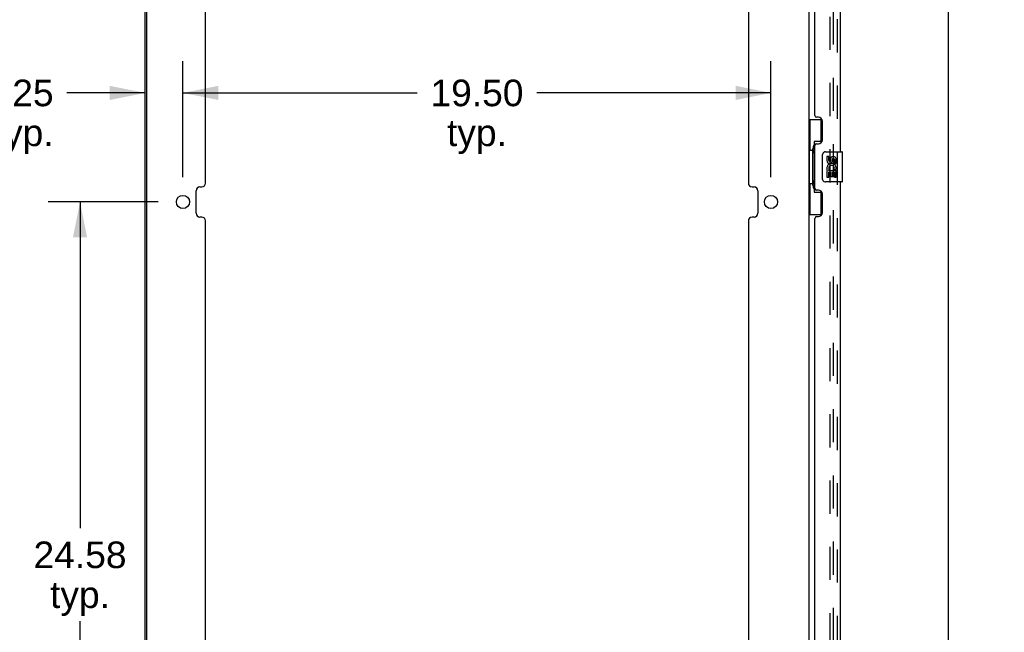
# Model space of a CAD drawing. Header units: inches. Extents: x 0 to 200, y 0 to 129.
# Tile 6 of 44: x 18 to 50, y 20 to 41. Entities that reach past the tile are written whole.
import ezdxf

# ---------------------------------------------------------------- set-up
doc = ezdxf.new("R2010")
doc.units = ezdxf.units.IN
doc.header["$LTSCALE"] = 11
doc.header["$MEASUREMENT"] = 0
doc.linetypes.add('HIDDEN', pattern=[0.2, 0.1, -0.1])
doc.layers.get('0').update_dxf_attribs({"linetype": 'CONTINUOUS'})
for name, color, linetype in [('DEFAULT_2', 8, 'HIDDEN'), ('DIMENSIONS', 7, 'CONTINUOUS'), ('DOOR_ASSEMBLY', 7, 'CONTINUOUS')]:
    doc.layers.add(name, color=color, linetype=linetype)
doc.styles.get("Standard").update_dxf_attribs({"font": 'arial.ttf'})
doc.dimstyles.new('DIMSTYLE_1', dxfattribs={"dimtxt": 0.882353, "dimasz": 1.176471, "dimexe": 0.09, "dimexo": 0.07, "dimgap": 0.0375, "dimtad": 0, "dimtih": 1, "dimtoh": 1, "dimzin": 4, "dimdsep": 46, "dimtxsty": 'Standard', "dimblk": '_FILLED', "dimblk1": '_FILLED', "dimblk2": '_FILLED', "dimcen": 0.09, "dimazin": 1, "dimtfac": 1, "dimtdec": 3, "dimtofl": 0, "dimtmove": 0, "dimatfit": 3, "dimldrblk": '_FILLED', "dimfxl": 0, "dimtolj": 1, "dimtzin": 4, "dimarcsym": 0})

# ---------------------------------------------------------------- blocks, each defined once
blk = doc.blocks.new('_FILLED')
at = {"color": 0, "linetype": 'ByBlock'}
blk.add_solid([(0, 0), (-1, 0.2), (-1, -0.2)], dxfattribs=at)
blk = doc.blocks.new('*D7')
at = {"layer": 'DIMENSIONS', "color": 2, "linetype": 'Continuous'}
for p, q in [((45.307, 85.281), (49.372, 85.281)), ((48.313, 85.281), (48.313, 48.498)), ((48.313, 8.541), (48.313, 45.409)), ((45.307, 8.541), (49.372, 8.541))]:
    blk.add_line(p, q, dxfattribs=at)
at = {"layer": 'DIMENSIONS', "color": 2, "linetype": 'Continuous', "xscale": 1.1764705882, "yscale": 1.1764705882, "zscale": 1.1764705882}
for p, rotation in [((48.313, 85.281), 90), ((48.313, 8.541), 270)]:
    blk.add_blockref('_FILLED', p, dxfattribs=dict(at, rotation=rotation))
at = {"layer": 'DIMENSIONS', "color": 2, "linetype": 'Continuous', "insert": (48.313, 48.056), "char_height": 0.8824, "width": 3.69342, "attachment_point": 2, "line_spacing_factor": 0.9}
blk.add_mtext('76.74\\PDOOR', dxfattribs=at)
blk = doc.blocks.new('*D10')
at = {"layer": 'DIMENSIONS', "color": 2, "linetype": 'Continuous'}
for p, q in [((22.099, 34.623), (18.45, 34.623)), ((19.509, 34.623), (19.509, 23.793)), ((19.509, 10.041), (19.509, 20.705)), ((22.099, 10.041), (18.45, 10.041))]:
    blk.add_line(p, q, dxfattribs=at)
at = {"layer": 'DIMENSIONS', "color": 2, "linetype": 'Continuous', "xscale": 1.1764705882, "yscale": 1.1764705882, "zscale": 1.1764705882}
for p, rotation in [((19.509, 34.623), 90), ((19.509, 10.041), 270)]:
    blk.add_blockref('_FILLED', p, dxfattribs=dict(at, rotation=rotation))
at = {"layer": 'DIMENSIONS', "color": 2, "linetype": 'Continuous', "insert": (19.509, 23.352), "char_height": 0.8824, "width": 3.08332, "attachment_point": 2, "line_spacing_factor": 0.9}
blk.add_mtext('24.58\\Ptyp.', dxfattribs=at)
blk = doc.blocks.new('*D12')
at = {"layer": 'DIMENSIONS', "color": 2, "linetype": 'Continuous'}
for p, q in [((22.922, 35.446), (22.922, 39.303)), ((42.422, 35.446), (42.422, 39.303)), ((22.922, 38.244), (30.69, 38.244)), ((42.422, 38.244), (34.655, 38.244))]:
    blk.add_line(p, q, dxfattribs=at)
at = {"layer": 'DIMENSIONS', "color": 2, "linetype": 'Continuous', "xscale": 1.1764705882, "yscale": 1.1764705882, "zscale": 1.1764705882, "rotation": 180}
blk.add_blockref('_FILLED', (22.922, 38.244), dxfattribs=at)
at = {"layer": 'DIMENSIONS', "color": 2, "linetype": 'Continuous', "xscale": 1.1764705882, "yscale": 1.1764705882, "zscale": 1.1764705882}
blk.add_blockref('_FILLED', (42.422, 38.244), dxfattribs=at)
at = {"layer": 'DIMENSIONS', "color": 2, "linetype": 'Continuous', "insert": (32.672, 38.685), "char_height": 0.8824, "width": 3.08332, "attachment_point": 2, "line_spacing_factor": 0.9}
blk.add_mtext('19.50\\Ptyp.', dxfattribs=at)
blk = doc.blocks.new('*D16')
at = {"layer": 'DIMENSIONS', "color": 2, "linetype": 'Continuous'}
for p, q in [((22.922, 35.446), (22.922, 39.303)), ((21.672, 38.244), (19.073, 38.244)), ((22.922, 38.244), (25.275, 38.244))]:
    blk.add_line(p, q, dxfattribs=at)
at = {"layer": 'DIMENSIONS', "color": 2, "linetype": 'Continuous', "xscale": 1.1764705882, "yscale": 1.1764705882, "zscale": 1.1764705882}
blk.add_blockref('_FILLED', (21.672, 38.244), dxfattribs=at)
at = {"layer": 'DIMENSIONS', "color": 2, "linetype": 'Continuous', "xscale": 1.1764705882, "yscale": 1.1764705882, "zscale": 1.1764705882, "rotation": 180}
blk.add_blockref('_FILLED', (22.922, 38.244), dxfattribs=at)
at = {"layer": 'DIMENSIONS', "color": 2, "linetype": 'Continuous', "insert": (18.632, 38.685), "char_height": 0.8824, "width": 2.39777, "attachment_point": 3, "line_spacing_factor": 0.9}
blk.add_mtext('1.25\\Ptyp.', dxfattribs=at)

msp = doc.modelspace()

# ---------------------------------------------------------------- linework, layer by layer
at = {"color": 3, "linetype": 'Continuous'}
for p, q in [((21.672, 7.645), (21.672, 86.177)), ((21.724, 7.66), (21.724, 86.162)), ((43.672, 86.177), (43.672, 7.645)), ((23.672, 35.248), (23.672, 58.579)), ((41.672, 58.579), (41.672, 35.248)), ((23.36, 34.248), (23.36, 34.998)), ((23.485, 35.123), (23.547, 35.123)), ((41.797, 35.123), (41.859, 35.123)), ((41.984, 34.998), (41.984, 34.248)), ((23.547, 34.123), (23.485, 34.123)), ((23.672, 10.666), (23.672, 33.998)), ((41.672, 33.998), (41.672, 10.666)), ((41.859, 34.123), (41.797, 34.123))]:
    msp.add_line(p, q, dxfattribs=at)
for centre in [(22.922, 34.623), (42.422, 34.623)]:
    msp.add_circle(centre, 0.219, dxfattribs=at)
for centre, start, end in [((23.485, 34.998), 90, 180), ((23.547, 35.248), 270, 360), ((41.797, 35.248), 180, 270), ((41.859, 34.998), 0, 90), ((23.485, 34.248), 180, 270), ((23.547, 33.998), 0, 90), ((41.797, 33.998), 90, 180), ((41.859, 34.248), 270, 360)]:
    msp.add_arc(centre, 0.125, start, end, dxfattribs=at)
at = {"layer": 'DEFAULT_2', "color": 8, "linetype": 'HIDDEN'}
for p, q in [((44.381, 8.875), (44.381, 84.948)), ((44.485, 84.948), (44.485, 8.875))]:
    msp.add_line(p, q, dxfattribs=at)
at = {"layer": 'DOOR_ASSEMBLY', "color": 8, "linetype": 'HIDDEN'}
msp.add_line((44.626, 8.788), (44.626, 85.035), dxfattribs=at)
at = {"layer": 'DOOR_ASSEMBLY', "color": 3, "linetype": 'Continuous'}
for p, q in [((44.73, 36.288), (44.73, 57.535)), ((43.876, 37.495), (43.876, 56.327)), ((43.996, 37.435), (43.936, 37.435)), ((44.126, 36.685), (44.126, 37.305)), ((43.876, 35.08), (43.876, 36.495)), ((43.936, 36.555), (43.996, 36.555)), ((44.73, 14.041), (44.73, 35.288)), ((43.996, 35.02), (43.936, 35.02)), ((44.126, 34.27), (44.126, 34.89)), ((43.876, 15.249), (43.876, 34.08)), ((43.936, 34.14), (43.996, 34.14))]:
    msp.add_line(p, q, dxfattribs=at)
at = {"layer": 'DOOR_ASSEMBLY', "color": 7, "linetype": 'Continuous'}
for p, q in [((43.672, 37.363), (44.113, 37.363)), ((43.711, 37.363), (43.711, 36.338)), ((44.076, 37.363), (44.076, 36.583)), ((44.076, 36.628), (43.849, 36.628)), ((43.849, 36.628), (43.849, 34.948)), ((43.69, 36.338), (43.812, 36.338)), ((43.69, 36.338), (43.69, 35.238)), ((43.812, 36.368), (43.812, 36.389)), ((43.812, 35.238), (43.812, 36.338)), ((44.235, 36.288), (44.775, 36.288)), ((44.79, 35.303), (44.79, 36.273)), ((44.136, 35.388), (44.136, 36.188)), ((44.336, 36.134), (44.273, 36.134)), ((44.273, 36.134), (44.273, 35.997)), ((44.336, 35.997), (44.336, 36.134)), ((44.401, 36.06), (44.401, 35.991)), ((44.462, 35.997), (44.462, 36.039)), ((44.525, 36.039), (44.525, 35.903)), ((44.587, 35.903), (44.587, 36.039)), ((44.291, 35.673), (44.273, 35.673)), ((44.273, 35.673), (44.273, 35.442)), ((44.326, 35.673), (44.353, 35.692)), ((44.326, 35.673), (44.587, 35.673)), ((44.336, 35.61), (44.401, 35.61)), ((44.336, 35.442), (44.336, 35.61)), ((44.401, 35.61), (44.401, 35.474)), ((44.462, 35.61), (44.525, 35.61)), ((44.462, 35.474), (44.462, 35.61)), ((44.517, 35.709), (44.575, 35.684)), ((44.525, 35.903), (44.587, 35.903)), ((44.525, 35.61), (44.525, 35.442)), ((44.587, 35.442), (44.587, 35.673)), ((44.775, 35.288), (44.235, 35.288)), ((44.273, 35.442), (44.336, 35.442)), ((44.401, 35.474), (44.462, 35.474)), ((44.525, 35.442), (44.587, 35.442)), ((43.69, 35.238), (43.812, 35.238)), ((43.711, 35.238), (43.711, 34.213)), ((43.812, 35.187), (43.812, 35.208)), ((43.849, 34.948), (44.076, 34.948)), ((44.076, 34.993), (44.076, 34.213)), ((43.672, 34.213), (44.113, 34.213))]:
    msp.add_line(p, q, dxfattribs=at)
for points in [[(43.849, 36.604), (43.85, 36.601), (43.85, 36.597), (43.851, 36.593), (43.852, 36.589), (43.854, 36.584), (43.856, 36.579), (43.859, 36.573), (43.861, 36.568), (43.865, 36.561), (43.869, 36.554), (43.873, 36.547), (43.878, 36.539), (43.883, 36.531), (43.885, 36.527)], [(44.136, 36.188), (44.136, 36.194), (44.136, 36.201), (44.137, 36.207), (44.139, 36.213), (44.14, 36.218), (44.142, 36.224)], [(44.142, 35.352), (44.14, 35.358), (44.139, 35.363), (44.137, 35.369), (44.136, 35.375), (44.136, 35.382), (44.136, 35.388)], [(43.885, 35.049), (43.883, 35.045), (43.878, 35.037), (43.873, 35.029), (43.869, 35.022), (43.865, 35.015), (43.861, 35.008), (43.859, 35.003), (43.856, 34.997), (43.854, 34.992), (43.852, 34.987), (43.851, 34.983), (43.85, 34.979), (43.85, 34.975), (43.849, 34.972)]]:
    msp.add_lwpolyline(points, dxfattribs=at)
at = {"layer": 'DOOR_ASSEMBLY', "color": 3, "linetype": 'Continuous'}
for centre, radius, start, end in [((43.936, 37.495), 0.06, 180, 270), ((43.996, 37.305), 0.13, 0, 90), ((43.996, 36.685), 0.13, 270, 360), ((43.936, 36.495), 0.06, 90, 180), ((43.936, 35.08), 0.06, 180, 270), ((43.996, 34.89), 0.13, 0, 90), ((43.936, 34.08), 0.06, 90, 180), ((43.996, 34.27), 0.13, 270, 360)]:
    msp.add_arc(centre, radius, start, end, dxfattribs=at)
at = {"layer": 'DOOR_ASSEMBLY', "color": 7, "linetype": 'Continuous'}
for centre, radius, start, end in [((44.235, 36.188), 0.1, 90, 158.7946), ((44.775, 36.273), 0.015, 0, 90), ((44.367, 35.997), 0.0943, 180, 360), ((44.367, 35.997), 0.0314, 180, 261.2295), ((44.367, 36.002), 0.0362, 263.4285, 341.7628), ((44.493, 36.039), 0.0943, 68.6999, 167.4338), ((44.493, 36.039), 0.0314, 0, 180.0485), ((44.493, 36.039), 0.0943, 0, 68.6704), ((44.427, 35.746), 0.154, 161.4199, 206.1963), ((44.43, 35.746), 0.157, 336.5966, 161.8791), ((44.43, 35.746), 0.157, 205.737, 207.8532), ((44.43, 35.746), 0.0943, 336.5966, 215.1122), ((44.235, 35.388), 0.1, 201.205, 270), ((44.775, 35.303), 0.015, 270, 360)]:
    msp.add_arc(centre, radius, start, end, dxfattribs=at)
for centre, start_param, end_param in [((43.917, 36.378), 0.699287, 1.51401), ((43.917, 36.378), -4.655602, -3.84088), ((43.917, 35.197), 0.699287, 1.51401), ((43.917, 35.197), -4.655602, -3.84088)]:
    msp.add_ellipse(centre, major_axis=(0, 0.18), ratio=0.579493, start_param=start_param, end_param=end_param, dxfattribs=at)

# ---------------------------------------------------------------- dimensions: what is measured, and where the dimension line sits
at = {"layer": 'DIMENSIONS', "color": 2, "linetype": 'Continuous'}
for base, p1, p2, angle, text, picture, middle in [((48.313, 8.541), (45.237, 85.281), (45.237, 8.541), 270, '<>\\PDOOR\\P[]', '*D7', (48.313, 46.954)), ((19.509, 34.623), (22.169, 10.041), (22.169, 34.623), 90, '<>\\Ptyp.\\P[]', '*D10', (19.509, 22.249))]:
    dim = msp.add_linear_dim(base=base, p1=p1, p2=p2, angle=angle, text=text, dimstyle='DIMSTYLE_1', dxfattribs=at)
    dim.commit()
    dim.dimension.update_dxf_attribs({"geometry": picture, "text_midpoint": middle, "dimtype": 160})
for base, p1, p2, picture, middle in [((22.922, 38.244), (21.672, 7.66), (22.922, 35.376), '*D16', (17.433, 37.582)), ((42.422, 38.244), (22.922, 35.376), (42.422, 35.376), '*D12', (32.672, 37.582))]:
    dim = msp.add_linear_dim(base=base, p1=p1, p2=p2, text='<>\\Ptyp.\\P[]', dimstyle='DIMSTYLE_1', dxfattribs=at)
    dim.commit()
    dim.dimension.update_dxf_attribs({"geometry": picture, "text_midpoint": middle, "dimtype": 160})

doc.saveas('drawing.dxf')
